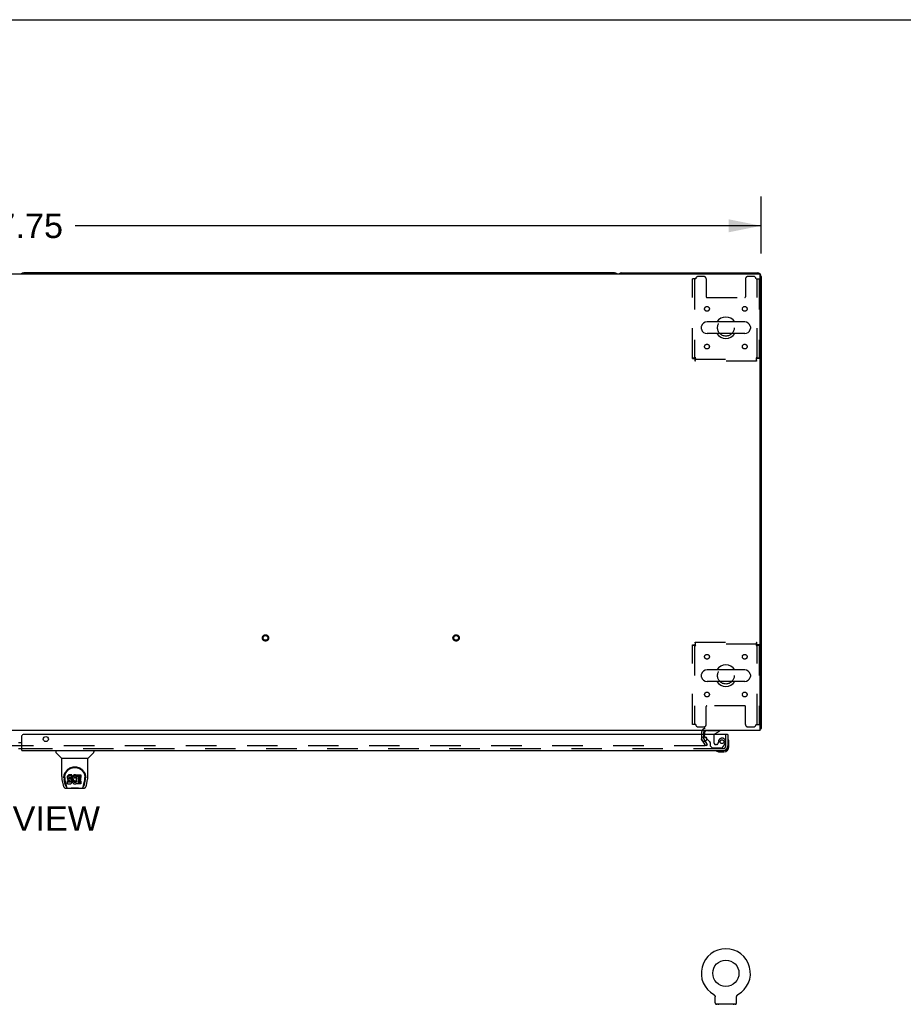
# Model space of a CAD drawing. Header units: inches. Extents: x 0 to 291, y 0 to 188.
# Tile 87 of 94: x 99 to 146, y 137 to 188. Entities that reach past the tile are written whole.
import ezdxf

# ---------------------------------------------------------------- set-up
doc = ezdxf.new("R2010")
doc.units = ezdxf.units.IN
doc.header["$LTSCALE"] = 16.01262
doc.header["$MEASUREMENT"] = 0
doc.linetypes.add('HIDDEN', pattern=[0.2, 0.1, -0.1])
doc.layers.get('0').update_dxf_attribs({"linetype": 'CONTINUOUS'})
for name, color, linetype in [('DEFAULT_2', 8, 'HIDDEN'), ('DIMENSIONS', 7, 'CONTINUOUS'), ('MASTER_DOOR_ASSEMBLY', 7, 'CONTINUOUS'), ('SLAVE_DOOR_ASSEMBLY', 7, 'CONTINUOUS')]:
    doc.layers.add(name, color=color, linetype=linetype)
doc.styles.get("Standard").update_dxf_attribs({"font": 'arial.ttf'})
doc.dimstyles.new('DIMSTYLE_1', dxfattribs={"dimtxt": 1.284435, "dimasz": 1.71258, "dimexe": 0.09, "dimexo": 0.07, "dimgap": 0.0375, "dimtad": 0, "dimtih": 1, "dimtoh": 1, "dimzin": 4, "dimdsep": 46, "dimtxsty": 'Standard', "dimblk": '_FILLED', "dimblk1": '_FILLED', "dimblk2": '_FILLED', "dimcen": 0.09, "dimadec": 3, "dimazin": 1, "dimtfac": 1, "dimtdec": 3, "dimtofl": 0, "dimtmove": 0, "dimatfit": 3, "dimldrblk": '_FILLED', "dimfxl": 0, "dimtolj": 1, "dimtzin": 4, "dimarcsym": 0})

# ---------------------------------------------------------------- blocks, each defined once
blk = doc.blocks.new('_FILLED')
at = {"color": 0, "linetype": 'ByBlock'}
blk.add_solid([(0, 0), (-1, 0.2), (-1, -0.2)], dxfattribs=at)
blk = doc.blocks.new('*D1')
at = {"layer": 'DIMENSIONS', "color": 2, "linetype": 'Continuous'}
for p, q in [((60.363, 176.111), (60.363, 179.114)), ((138.113, 176.111), (138.113, 179.114)), ((60.363, 177.573), (96.351, 177.573)), ((138.113, 177.573), (102.124, 177.573))]:
    blk.add_line(p, q, dxfattribs=at)
at = {"layer": 'DIMENSIONS', "color": 2, "linetype": 'Continuous', "xscale": 1.7125797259, "yscale": 1.7125797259, "zscale": 1.7125797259, "rotation": 180}
blk.add_blockref('_FILLED', (60.363, 177.573), dxfattribs=at)
at = {"layer": 'DIMENSIONS', "color": 2, "linetype": 'Continuous', "xscale": 1.7125797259, "yscale": 1.7125797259, "zscale": 1.7125797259}
blk.add_blockref('_FILLED', (138.113, 177.573), dxfattribs=at)
at = {"layer": 'DIMENSIONS', "color": 2, "linetype": 'Continuous', "insert": (99.238, 178.215), "char_height": 1.2844, "width": 4.48836, "attachment_point": 2, "line_spacing_factor": 0.9}
blk.add_mtext('77.75', dxfattribs=at)

msp = doc.modelspace()

# ---------------------------------------------------------------- linework, layer by layer
at = {"color": 7, "linetype": 'Continuous'}
for p, q in [((0, 188.384), (291.139, 188.384)), ((130.424, 175.101), (99.427, 175.101)), ((137.246, 172.532), (135.271, 172.532)), ((134.971, 172.27), (134.971, 172.183)), ((137.546, 172.27), (137.546, 172.183)), ((137.246, 171.92), (135.271, 171.92)), ((134.971, 154.02), (134.971, 153.933)), ((137.246, 154.282), (135.271, 154.282)), ((137.546, 154.02), (137.546, 153.933)), ((137.246, 153.67), (135.271, 153.67)), ((138.061, 151.205), (138.113, 151.205)), ((138.072, 151.173), (138.061, 151.182)), ((135.623, 137.245), (135.623, 137.245)), ((135.623, 137.245), (135.628, 137.242)), ((135.625, 137.244), (135.626, 137.243)), ((135.628, 137.242), (135.632, 137.239)), ((135.632, 137.239), (135.636, 137.237)), ((135.636, 137.237), (135.64, 137.234)), ((135.64, 137.234), (135.644, 137.23)), ((135.644, 137.23), (135.648, 137.227)), ((135.648, 137.227), (135.652, 137.224)), ((135.652, 137.224), (135.655, 137.22)), ((135.655, 137.22), (135.659, 137.216)), ((135.659, 137.216), (135.662, 137.213)), ((135.662, 137.213), (135.665, 137.209)), ((135.665, 137.209), (135.668, 137.205)), ((135.668, 137.205), (135.671, 137.2)), ((135.671, 137.2), (135.674, 137.196)), ((135.674, 137.196), (135.677, 137.192)), ((135.677, 137.192), (135.679, 137.187)), ((135.679, 137.187), (135.682, 137.183)), ((135.681, 137.183), (135.684, 137.178)), ((135.684, 137.178), (135.686, 137.174)), ((135.686, 137.174), (135.687, 137.169)), ((135.687, 137.169), (135.689, 137.164)), ((135.689, 137.164), (135.691, 137.159)), ((135.691, 137.159), (135.692, 137.154)), ((135.692, 137.154), (135.693, 137.149)), ((135.693, 137.149), (135.694, 137.144)), ((135.694, 137.144), (135.695, 137.139)), ((135.696, 136.806), (135.696, 137.12)), ((136.821, 137.124), (136.821, 137.129)), ((136.821, 137.12), (136.821, 137.124)), ((136.821, 136.806), (136.821, 137.12)), ((136.822, 137.139), (136.823, 137.144)), ((136.822, 137.134), (136.822, 137.139)), ((136.823, 137.144), (136.824, 137.149)), ((136.824, 137.149), (136.825, 137.154)), ((136.825, 137.154), (136.827, 137.159)), ((136.827, 137.159), (136.828, 137.164)), ((136.828, 137.164), (136.83, 137.169)), ((136.83, 137.169), (136.832, 137.174)), ((136.832, 137.174), (136.834, 137.178)), ((136.834, 137.178), (136.836, 137.183)), ((136.836, 137.183), (136.838, 137.187)), ((136.838, 137.187), (136.841, 137.192)), ((136.84, 137.192), (136.843, 137.196)), ((136.843, 137.196), (136.846, 137.2)), ((136.846, 137.2), (136.849, 137.205)), ((136.849, 137.205), (136.852, 137.209)), ((136.852, 137.209), (136.855, 137.213)), ((136.855, 137.213), (136.859, 137.216)), ((136.858, 137.216), (136.862, 137.22)), ((136.862, 137.22), (136.866, 137.224)), ((136.865, 137.224), (136.869, 137.227)), ((136.869, 137.227), (136.873, 137.23)), ((136.873, 137.23), (136.877, 137.234)), ((136.877, 137.234), (136.881, 137.237)), ((136.881, 137.237), (136.885, 137.239)), ((136.885, 137.239), (136.89, 137.242)), ((136.885, 137.239), (136.887, 137.24)), ((136.89, 137.242), (136.894, 137.245)), ((136.891, 137.243), (136.893, 137.244)), ((135.759, 136.737), (135.759, 136.707)), ((136.759, 136.737), (135.759, 136.737)), ((136.759, 136.737), (136.759, 136.707))]:
    msp.add_line(p, q, dxfattribs=at)
at = {"color": 3, "linetype": 'Continuous'}
for p, q in [((130.802, 175.101), (137.924, 175.101)), ((60.475, 175.049), (138.001, 175.049)), ((138.061, 151.101), (138.061, 174.989)), ((138.113, 174.912), (138.113, 151.205)), ((138.061, 151.101), (60.415, 151.101))]:
    msp.add_line(p, q, dxfattribs=at)
for points in [[(138.072, 151.173), (138.074, 151.175), (138.076, 151.177), (138.078, 151.179), (138.081, 151.181), (138.084, 151.183), (138.087, 151.184), (138.09, 151.186), (138.096, 151.189)], [(138.096, 151.189), (138.098, 151.19), (138.101, 151.192), (138.103, 151.193), (138.106, 151.195), (138.108, 151.196), (138.109, 151.198), (138.111, 151.2), (138.112, 151.201), (138.112, 151.203), (138.113, 151.204), (138.113, 151.205)]]:
    msp.add_lwpolyline(points, dxfattribs=at)
at = {"color": 7, "linetype": 'Continuous'}
for points in [[(135.695, 137.139), (135.695, 137.134), (135.696, 137.129), (135.696, 137.124), (135.696, 137.12)], [(136.821, 137.124), (136.821, 137.129), (136.822, 137.134)]]:
    msp.add_lwpolyline(points, dxfattribs=at)
msp.add_circle((136.259, 138.365), 0.688, dxfattribs=at)
for centre, radius, start, end in [((99.427, 174.912), 0.189, 90, 133.4203), ((130.424, 174.912), 0.189, 46.5797, 90), ((135.271, 172.226), 0.306, 90, 164.3697), ((136.259, 172.226), 0.562, 32.9567, 147.0433), ((137.246, 172.226), 0.306, 15.6303, 90), ((135.115, 172.27), 0.144, 164.3697, 180), ((135.115, 172.183), 0.144, 180, 195.6303), ((135.271, 172.226), 0.306, 195.6303, 270), ((137.246, 172.226), 0.306, 270, 344.3697), ((137.402, 172.27), 0.144, 0, 15.6303), ((137.402, 172.183), 0.144, 344.3697, 360), ((136.259, 172.226), 0.562, 212.956, 327.044), ((136.259, 153.976), 0.562, 32.9567, 147.0433), ((135.115, 154.02), 0.144, 164.3697, 180), ((135.115, 153.933), 0.144, 180, 195.6303), ((135.271, 153.976), 0.306, 90, 164.3697), ((137.246, 153.976), 0.306, 15.6303, 90), ((137.402, 154.02), 0.144, 0, 15.6303), ((137.402, 153.933), 0.144, 344.3697, 360), ((135.271, 153.976), 0.306, 195.6303, 270), ((136.259, 153.976), 0.562, 212.956, 327.044), ((137.246, 153.976), 0.306, 270, 344.3697), ((136.259, 138.365), 1.288, 299.5053, 240.4947), ((135.765, 136.806), 0.069, 180, 265), ((136.752, 136.806), 0.069, 275, 360)]:
    msp.add_arc(centre, radius, start, end, dxfattribs=at)
at = {"color": 3, "linetype": 'Continuous'}
for centre, radius, start, end in [((130.802, 174.912), 0.189, 90, 133.513), ((137.924, 174.912), 0.189, 0, 90), ((138.001, 174.989), 0.06, 0, 90), ((135.177, 151.016), 0.085, 90, 180), ((137.924, 151.29), 0.189, 316.4873, 321.7194)]:
    msp.add_arc(centre, radius, start, end, dxfattribs=at)
at = {"layer": 'DEFAULT_2', "color": 8, "linetype": 'HIDDEN'}
for p, q in [((134.676, 174.789), (134.509, 174.789)), ((134.509, 170.61), (134.509, 174.789)), ((134.613, 174.789), (134.613, 170.61)), ((135.102, 174.914), (134.801, 174.914)), ((135.227, 174.789), (135.227, 173.844)), ((137.29, 174.789), (137.29, 173.844)), ((137.717, 174.914), (137.415, 174.914)), ((137.842, 174.789), (138.009, 174.789)), ((137.905, 170.61), (137.905, 174.789)), ((138.009, 174.789), (138.009, 170.61)), ((135.257, 173.814), (137.26, 173.814)), ((134.509, 170.61), (134.613, 170.61)), ((134.643, 170.58), (137.875, 170.58)), ((134.643, 170.476), (134.643, 170.58)), ((137.875, 170.476), (134.643, 170.476)), ((134.676, 170.643), (134.662, 170.639)), ((137.842, 170.643), (137.846, 170.629)), ((137.875, 170.476), (137.875, 170.58)), ((138.009, 170.61), (137.905, 170.61)), ((134.509, 155.592), (134.613, 155.592)), ((134.509, 151.414), (134.509, 155.592)), ((134.613, 155.592), (134.613, 151.414)), ((134.643, 155.726), (137.875, 155.726)), ((134.643, 155.726), (134.643, 155.622)), ((137.875, 155.622), (134.643, 155.622)), ((134.676, 155.559), (134.671, 155.574)), ((137.842, 155.559), (137.856, 155.564)), ((137.875, 155.726), (137.875, 155.622)), ((138.009, 155.592), (137.905, 155.592)), ((137.905, 151.414), (137.905, 155.592)), ((138.009, 155.592), (138.009, 151.414)), ((137.26, 152.389), (135.257, 152.389)), ((135.227, 151.414), (135.227, 152.359)), ((137.29, 151.414), (137.29, 152.359)), ((134.676, 151.414), (134.509, 151.414)), ((137.842, 151.414), (138.009, 151.414)), ((134.801, 151.289), (135.102, 151.289)), ((134.988, 151.016), (134.988, 150.697)), ((135.092, 151.016), (135.092, 150.697)), ((137.415, 151.289), (137.717, 151.289)), ((135.202, 150.289), (135.006, 150.629)), ((135.292, 150.341), (135.096, 150.681)), ((135.292, 150.341), (135.202, 150.289)), ((135.156, 150.289), (63.319, 150.289)), ((135.623, 137.245), (135.623, 137.245)), ((135.631, 137.24), (135.632, 137.239)), ((136.894, 137.245), (136.894, 137.245)), ((135.856, 136.737), (135.856, 136.707)), ((136.662, 136.737), (136.662, 136.707))]:
    msp.add_line(p, q, dxfattribs=at)
for points in [[(134.676, 170.643), (134.657, 170.641), (134.638, 170.639), (134.62, 170.636), (134.603, 170.634), (134.587, 170.632), (134.571, 170.629), (134.558, 170.627), (134.545, 170.625), (134.534, 170.622), (134.525, 170.62), (134.518, 170.618), (134.513, 170.615), (134.51, 170.613), (134.509, 170.61)], [(134.662, 170.639), (134.655, 170.636), (134.648, 170.634), (134.642, 170.632), (134.636, 170.629), (134.631, 170.627), (134.626, 170.625), (134.622, 170.622), (134.619, 170.62), (134.616, 170.618), (134.614, 170.615), (134.613, 170.613), (134.613, 170.61)], [(134.643, 170.476), (134.645, 170.478), (134.647, 170.481), (134.65, 170.486), (134.652, 170.493), (134.654, 170.502), (134.657, 170.513), (134.659, 170.525), (134.661, 170.539), (134.664, 170.555), (134.666, 170.571), (134.669, 170.588), (134.671, 170.606), (134.673, 170.625), (134.676, 170.643)], [(134.643, 170.58), (134.645, 170.581), (134.647, 170.582), (134.65, 170.584), (134.652, 170.587), (134.654, 170.59), (134.657, 170.594), (134.659, 170.599), (134.661, 170.604), (134.664, 170.61), (134.666, 170.616), (134.669, 170.623), (134.671, 170.629), (134.676, 170.643)], [(138.009, 170.61), (138.008, 170.613), (138.004, 170.615), (137.999, 170.618), (137.992, 170.62), (137.983, 170.622), (137.972, 170.625), (137.96, 170.627), (137.946, 170.629), (137.93, 170.632), (137.914, 170.634), (137.897, 170.636), (137.879, 170.639), (137.86, 170.641), (137.842, 170.643)], [(137.905, 170.61), (137.904, 170.613), (137.903, 170.615), (137.901, 170.618), (137.898, 170.62), (137.895, 170.622), (137.891, 170.625), (137.886, 170.627), (137.881, 170.629), (137.875, 170.632), (137.869, 170.634), (137.862, 170.636), (137.856, 170.639), (137.842, 170.643)], [(137.842, 170.643), (137.844, 170.625), (137.846, 170.606), (137.849, 170.588), (137.851, 170.571), (137.853, 170.555), (137.856, 170.539), (137.858, 170.525), (137.86, 170.513), (137.863, 170.502), (137.865, 170.493), (137.868, 170.486), (137.87, 170.481), (137.872, 170.478), (137.875, 170.476)], [(137.846, 170.629), (137.849, 170.623), (137.851, 170.616), (137.853, 170.61), (137.856, 170.604), (137.858, 170.599), (137.86, 170.594), (137.863, 170.59), (137.865, 170.587), (137.868, 170.584), (137.87, 170.582), (137.872, 170.581), (137.875, 170.58)], [(134.509, 155.592), (134.51, 155.59), (134.513, 155.588), (134.518, 155.585), (134.525, 155.583), (134.534, 155.581), (134.545, 155.578), (134.558, 155.576), (134.571, 155.574), (134.587, 155.571), (134.603, 155.569), (134.62, 155.567), (134.638, 155.564), (134.657, 155.562), (134.676, 155.559)], [(134.613, 155.592), (134.613, 155.59), (134.614, 155.588), (134.616, 155.585), (134.619, 155.583), (134.622, 155.581), (134.626, 155.578), (134.631, 155.576), (134.636, 155.574), (134.642, 155.571), (134.648, 155.569), (134.655, 155.567), (134.662, 155.564), (134.676, 155.559)], [(134.676, 155.559), (134.673, 155.578), (134.671, 155.597), (134.669, 155.615), (134.666, 155.632), (134.664, 155.648), (134.661, 155.664), (134.659, 155.678), (134.657, 155.69), (134.654, 155.701), (134.652, 155.71), (134.65, 155.717), (134.647, 155.722), (134.645, 155.725), (134.643, 155.726)], [(134.671, 155.574), (134.669, 155.58), (134.666, 155.587), (134.664, 155.593), (134.661, 155.599), (134.659, 155.604), (134.657, 155.609), (134.654, 155.613), (134.652, 155.616), (134.65, 155.619), (134.647, 155.621), (134.645, 155.622), (134.643, 155.622)], [(137.875, 155.726), (137.872, 155.725), (137.87, 155.722), (137.868, 155.717), (137.865, 155.71), (137.863, 155.701), (137.86, 155.69), (137.858, 155.678), (137.856, 155.664), (137.853, 155.648), (137.851, 155.632), (137.849, 155.615), (137.846, 155.597), (137.844, 155.578), (137.842, 155.559)], [(137.875, 155.622), (137.872, 155.622), (137.87, 155.621), (137.868, 155.619), (137.865, 155.616), (137.863, 155.613), (137.86, 155.609), (137.858, 155.604), (137.856, 155.599), (137.853, 155.593), (137.851, 155.587), (137.849, 155.58), (137.846, 155.574), (137.842, 155.559)], [(137.842, 155.559), (137.86, 155.562), (137.879, 155.564), (137.897, 155.567), (137.914, 155.569), (137.93, 155.571), (137.946, 155.574), (137.96, 155.576), (137.972, 155.578), (137.983, 155.581), (137.992, 155.583), (137.999, 155.585), (138.004, 155.588), (138.008, 155.59), (138.009, 155.592)], [(137.856, 155.564), (137.862, 155.567), (137.869, 155.569), (137.875, 155.571), (137.881, 155.574), (137.886, 155.576), (137.891, 155.578), (137.895, 155.581), (137.898, 155.583), (137.901, 155.585), (137.903, 155.588), (137.904, 155.59), (137.905, 155.592)], [(135.176, 150.306), (135.176, 150.305), (135.176, 150.303), (135.175, 150.301), (135.174, 150.299), (135.173, 150.297), (135.172, 150.296), (135.17, 150.294), (135.169, 150.293), (135.167, 150.292), (135.165, 150.291), (135.163, 150.29), (135.161, 150.289), (135.158, 150.289), (135.156, 150.289)], [(135.174, 150.314), (135.175, 150.312), (135.176, 150.31), (135.176, 150.308), (135.176, 150.306), (135.176, 150.306)]]:
    msp.add_lwpolyline(points, dxfattribs=at)
for centre, radius in [((135.269, 173.216), 0.125), ((137.248, 173.216), 0.125), ((136.259, 172.226), 0.438), ((135.269, 171.237), 0.125), ((137.248, 171.237), 0.125), ((112.106, 155.955), 0.164), ((112.106, 155.955), 0.124), ((122.106, 155.955), 0.164), ((122.106, 155.955), 0.124), ((135.269, 154.966), 0.125), ((137.248, 154.966), 0.125), ((136.259, 153.976), 0.438), ((135.269, 152.987), 0.125), ((137.248, 152.987), 0.125)]:
    msp.add_circle(centre, radius, dxfattribs=at)
for centre, radius, start, end in [((134.801, 174.789), 0.125, 90, 180), ((135.102, 174.789), 0.125, 0, 90), ((137.415, 174.789), 0.125, 90, 180), ((137.717, 174.789), 0.125, 0, 90), ((135.257, 173.844), 0.03, 180, 270), ((137.26, 173.844), 0.03, 270, 360), ((135.257, 152.359), 0.03, 90, 180), ((137.26, 152.359), 0.03, 0, 90), ((134.801, 151.414), 0.125, 180, 270), ((135.102, 151.414), 0.125, 270, 360), ((137.415, 151.414), 0.125, 180, 270), ((137.717, 151.414), 0.125, 270, 360), ((135.177, 151.016), 0.189, 90, 180), ((135.125, 150.697), 0.137, 180, 210), ((135.125, 150.697), 0.033, 180, 210), ((135.765, 136.806), 0.069, 265, 270), ((135.884, 136.727), 0.01, 0, 90), ((136.634, 136.727), 0.01, 90, 180), ((136.752, 136.806), 0.069, 270, 275)]:
    msp.add_arc(centre, radius, start, end, dxfattribs=at)
at = {"layer": 'MASTER_DOOR_ASSEMBLY', "color": 3, "linetype": 'Continuous'}
for p, q in [((99.331, 150.043), (99.331, 150.835)), ((136.343, 150.897), (99.394, 150.897)), ((136.363, 150.897), (136.363, 150.29)), ((99.331, 150.043), (136.116, 150.043))]:
    msp.add_line(p, q, dxfattribs=at)
at = {"layer": 'MASTER_DOOR_ASSEMBLY', "color": 7, "linetype": 'Continuous'}
for p, q in [((135.134, 150.897), (135.134, 150.944)), ((135.682, 150.924), (135.921, 151.062)), ((135.921, 151.101), (135.921, 151.062)), ((136.343, 150.897), (136.363, 150.897)), ((99.241, 150.467), (99.331, 150.467)), ((135.244, 150.671), (135.163, 150.751)), ((136.423, 150.503), (136.42, 150.541)), ((136.423, 150.246), (136.423, 150.503)), ((99.241, 150.147), (99.331, 150.147)), ((101.098, 150.043), (101.098, 149.981)), ((101.408, 149.656), (101.11, 149.953)), ((102.797, 149.656), (103.095, 149.953)), ((103.106, 150.043), (103.106, 149.981)), ((135.865, 149.986), (135.903, 149.983)), ((135.903, 149.983), (136.16, 149.983)), ((136.116, 150.043), (136.16, 150.043)), ((101.413, 149.65), (102.791, 149.65)), ((101.413, 148.678), (101.413, 149.65)), ((102.791, 148.679), (102.791, 149.65)), ((101.746, 148.747), (101.732, 148.727)), ((101.755, 148.755), (101.746, 148.747)), ((101.746, 148.68), (101.746, 148.747)), ((101.764, 148.761), (101.755, 148.755)), ((101.755, 148.688), (101.755, 148.755)), ((101.786, 148.771), (101.764, 148.761)), ((101.764, 148.695), (101.764, 148.761)), ((101.809, 148.779), (101.786, 148.771)), ((101.786, 148.704), (101.786, 148.771)), ((101.949, 148.779), (101.809, 148.779)), ((101.809, 148.712), (101.809, 148.779)), ((101.951, 148.736), (101.949, 148.779)), ((101.949, 148.712), (101.949, 148.779)), ((102.027, 148.748), (102.01, 148.733)), ((102.045, 148.761), (102.027, 148.748)), ((102.027, 148.681), (102.027, 148.748)), ((102.065, 148.77), (102.045, 148.761)), ((102.045, 148.694), (102.045, 148.761)), ((102.087, 148.775), (102.065, 148.77)), ((102.065, 148.703), (102.065, 148.77)), ((102.109, 148.777), (102.087, 148.775)), ((102.087, 148.708), (102.087, 148.775)), ((102.109, 148.777), (102.132, 148.777)), ((102.109, 148.71), (102.109, 148.777)), ((102.143, 148.775), (102.132, 148.777)), ((102.132, 148.71), (102.132, 148.777)), ((102.153, 148.772), (102.143, 148.775)), ((102.143, 148.708), (102.143, 148.775)), ((102.172, 148.76), (102.153, 148.772)), ((102.153, 148.705), (102.153, 148.772)), ((102.172, 148.76), (102.172, 148.693)), ((102.174, 148.756), (102.174, 148.693)), ((102.182, 148.776), (102.419, 148.776)), ((102.182, 148.385), (102.182, 148.776)), ((102.423, 148.772), (102.423, 148.631)), ((101.429, 148.535), (101.494, 148.23)), ((101.532, 148.623), (101.532, 148.623)), ((101.539, 148.71), (101.538, 148.646)), ((101.601, 148.258), (101.548, 148.528)), ((101.575, 148.636), (101.575, 148.613)), ((101.585, 148.515), (101.642, 148.222)), ((101.718, 148.681), (101.716, 148.658)), ((101.716, 148.591), (101.716, 148.658)), ((101.718, 148.615), (101.716, 148.591)), ((101.716, 148.591), (101.717, 148.567)), ((101.717, 148.567), (101.721, 148.544)), ((101.723, 148.705), (101.718, 148.681)), ((101.718, 148.615), (101.718, 148.681)), ((101.723, 148.638), (101.718, 148.615)), ((101.719, 148.305), (101.719, 148.447)), ((101.721, 148.544), (101.729, 148.521)), ((101.732, 148.727), (101.723, 148.705)), ((101.723, 148.638), (101.723, 148.705)), ((101.732, 148.66), (101.723, 148.638)), ((101.783, 148.452), (101.723, 148.451)), ((101.723, 148.384), (101.723, 148.451)), ((101.783, 148.385), (101.723, 148.384)), ((101.724, 148.3), (101.868, 148.3)), ((101.729, 148.521), (101.742, 148.501)), ((101.732, 148.66), (101.732, 148.727)), ((101.746, 148.68), (101.732, 148.66)), ((101.742, 148.501), (101.758, 148.484)), ((101.755, 148.688), (101.746, 148.68)), ((101.764, 148.695), (101.755, 148.688)), ((101.758, 148.484), (101.778, 148.471)), ((101.786, 148.704), (101.764, 148.695)), ((101.778, 148.471), (101.789, 148.466)), ((101.843, 148.452), (101.783, 148.452)), ((101.783, 148.385), (101.783, 148.452)), ((101.843, 148.385), (101.783, 148.385)), ((101.809, 148.712), (101.786, 148.704)), ((101.787, 148.579), (101.788, 148.594)), ((101.788, 148.572), (101.787, 148.579)), ((101.788, 148.594), (101.79, 148.609)), ((101.788, 148.572), (101.788, 148.594)), ((101.79, 148.565), (101.788, 148.572)), ((101.789, 148.466), (101.801, 148.464)), ((101.79, 148.609), (101.793, 148.616)), ((101.79, 148.565), (101.79, 148.609)), ((101.795, 148.559), (101.79, 148.565)), ((101.793, 148.616), (101.799, 148.621)), ((101.795, 148.559), (101.795, 148.617)), ((101.801, 148.554), (101.795, 148.559)), ((101.799, 148.621), (101.813, 148.625)), ((101.801, 148.621), (101.8, 148.621)), ((101.815, 148.617), (101.801, 148.621)), ((101.801, 148.554), (101.801, 148.621)), ((101.815, 148.55), (101.801, 148.554)), ((101.801, 148.464), (101.849, 148.464)), ((101.949, 148.712), (101.809, 148.712)), ((101.813, 148.625), (101.828, 148.626)), ((101.839, 148.618), (101.815, 148.617)), ((101.815, 148.55), (101.815, 148.617)), ((101.839, 148.551), (101.815, 148.55)), ((101.828, 148.626), (101.941, 148.626)), ((101.863, 148.616), (101.839, 148.618)), ((101.839, 148.551), (101.839, 148.618)), ((101.863, 148.55), (101.839, 148.551)), ((101.859, 148.453), (101.843, 148.452)), ((101.843, 148.385), (101.843, 148.452)), ((101.859, 148.386), (101.843, 148.385)), ((101.849, 148.464), (101.856, 148.463)), ((101.856, 148.463), (101.863, 148.461)), ((101.865, 148.457), (101.859, 148.453)), ((101.859, 148.386), (101.859, 148.453)), ((101.865, 148.39), (101.859, 148.386)), ((101.887, 148.611), (101.863, 148.616)), ((101.863, 148.55), (101.863, 148.616)), ((101.887, 148.545), (101.863, 148.55)), ((101.863, 148.461), (101.869, 148.456)), ((101.867, 148.458), (101.865, 148.457)), ((101.865, 148.39), (101.865, 148.457)), ((101.87, 148.395), (101.865, 148.39)), ((101.868, 148.3), (101.88, 148.302)), ((101.869, 148.456), (101.874, 148.45)), ((101.87, 148.395), (101.87, 148.455)), ((101.88, 148.407), (101.87, 148.395)), ((101.874, 148.45), (101.881, 148.437)), ((101.88, 148.407), (101.88, 148.439)), ((101.882, 148.414), (101.88, 148.407)), ((101.88, 148.302), (101.891, 148.306)), ((101.881, 148.437), (101.883, 148.422)), ((101.882, 148.414), (101.882, 148.426)), ((101.883, 148.422), (101.882, 148.414)), ((101.898, 148.606), (101.887, 148.611)), ((101.887, 148.545), (101.887, 148.611)), ((101.898, 148.54), (101.887, 148.545)), ((101.891, 148.306), (101.911, 148.32)), ((101.908, 148.6), (101.898, 148.606)), ((101.898, 148.54), (101.898, 148.606)), ((101.908, 148.533), (101.898, 148.54)), ((101.925, 148.583), (101.908, 148.6)), ((101.908, 148.533), (101.908, 148.6)), ((101.925, 148.516), (101.908, 148.533)), ((101.911, 148.32), (101.928, 148.337)), ((101.938, 148.563), (101.925, 148.583)), ((101.925, 148.516), (101.925, 148.583)), ((101.938, 148.496), (101.925, 148.516)), ((101.928, 148.337), (101.934, 148.347)), ((101.934, 148.347), (101.94, 148.357)), ((101.947, 148.541), (101.938, 148.563)), ((101.938, 148.496), (101.938, 148.563)), ((101.947, 148.474), (101.938, 148.496)), ((101.94, 148.357), (101.948, 148.38)), ((101.941, 148.626), (101.947, 148.627)), ((101.947, 148.627), (101.948, 148.632)), ((101.948, 148.537), (101.947, 148.541)), ((101.947, 148.474), (101.947, 148.541)), ((101.954, 148.451), (101.947, 148.474)), ((101.948, 148.632), (101.95, 148.645)), ((101.953, 148.615), (101.948, 148.57)), ((101.948, 148.503), (101.948, 148.57)), ((101.953, 148.548), (101.948, 148.503)), ((101.948, 148.503), (101.949, 148.481)), ((101.948, 148.38), (101.954, 148.403)), ((101.951, 148.669), (101.949, 148.712)), ((101.949, 148.481), (101.952, 148.459)), ((101.95, 148.645), (101.951, 148.669)), ((101.951, 148.669), (101.951, 148.736)), ((101.952, 148.459), (101.957, 148.437)), ((101.957, 148.636), (101.953, 148.615)), ((101.953, 148.548), (101.953, 148.615)), ((101.957, 148.57), (101.953, 148.548)), ((101.956, 148.427), (101.954, 148.451)), ((101.954, 148.403), (101.956, 148.427)), ((101.956, 148.427), (101.956, 148.441)), ((101.963, 148.658), (101.957, 148.636)), ((101.957, 148.57), (101.957, 148.636)), ((101.963, 148.591), (101.957, 148.57)), ((101.957, 148.437), (101.964, 148.416)), ((101.972, 148.679), (101.963, 148.658)), ((101.963, 148.591), (101.963, 148.658)), ((101.972, 148.612), (101.963, 148.591)), ((101.964, 148.416), (101.985, 148.377)), ((101.983, 148.698), (101.972, 148.679)), ((101.972, 148.612), (101.972, 148.679)), ((101.983, 148.631), (101.972, 148.612)), ((101.996, 148.716), (101.983, 148.698)), ((101.983, 148.631), (101.983, 148.698)), ((101.996, 148.649), (101.983, 148.631)), ((101.985, 148.377), (101.998, 148.358)), ((102.01, 148.733), (101.996, 148.716)), ((101.996, 148.649), (101.996, 148.716)), ((102.01, 148.666), (101.996, 148.649)), ((101.998, 148.358), (102.013, 148.342)), ((102.01, 148.666), (102.01, 148.733)), ((102.027, 148.681), (102.01, 148.666)), ((102.013, 148.342), (102.029, 148.327)), ((102.019, 148.519), (102.018, 148.492)), ((102.018, 148.492), (102.019, 148.479)), ((102.022, 148.546), (102.019, 148.519)), ((102.019, 148.479), (102.019, 148.519)), ((102.019, 148.479), (102.022, 148.466)), ((102.021, 148.538), (102.022, 148.533)), ((102.026, 148.558), (102.022, 148.546)), ((102.022, 148.533), (102.032, 148.508)), ((102.022, 148.466), (102.022, 148.533)), ((102.022, 148.466), (102.032, 148.441)), ((102.031, 148.57), (102.026, 148.558)), ((102.045, 148.694), (102.027, 148.681)), ((102.029, 148.327), (102.047, 148.313)), ((102.046, 148.593), (102.031, 148.57)), ((102.032, 148.508), (102.046, 148.485)), ((102.032, 148.441), (102.032, 148.508)), ((102.032, 148.441), (102.046, 148.418)), ((102.065, 148.703), (102.045, 148.694)), ((102.054, 148.604), (102.046, 148.593)), ((102.046, 148.485), (102.054, 148.475)), ((102.046, 148.418), (102.046, 148.485)), ((102.046, 148.418), (102.054, 148.408)), ((102.047, 148.313), (102.057, 148.308)), ((102.065, 148.611), (102.054, 148.604)), ((102.054, 148.475), (102.065, 148.466)), ((102.054, 148.408), (102.054, 148.475)), ((102.054, 148.408), (102.065, 148.399)), ((102.057, 148.308), (102.067, 148.304)), ((102.087, 148.708), (102.065, 148.703)), ((102.089, 148.622), (102.065, 148.611)), ((102.065, 148.466), (102.076, 148.459)), ((102.065, 148.399), (102.065, 148.466)), ((102.065, 148.399), (102.076, 148.392)), ((102.067, 148.304), (102.089, 148.299)), ((102.076, 148.459), (102.088, 148.454)), ((102.076, 148.392), (102.076, 148.459)), ((102.076, 148.392), (102.088, 148.387)), ((102.109, 148.71), (102.087, 148.708)), ((102.088, 148.454), (102.101, 148.451)), ((102.088, 148.387), (102.088, 148.454)), ((102.088, 148.387), (102.101, 148.385)), ((102.102, 148.625), (102.089, 148.622)), ((102.089, 148.299), (102.111, 148.296)), ((102.101, 148.451), (102.115, 148.451)), ((102.101, 148.385), (102.101, 148.451)), ((102.101, 148.385), (102.115, 148.384)), ((102.116, 148.625), (102.102, 148.625)), ((102.132, 148.71), (102.109, 148.71)), ((102.111, 148.296), (102.133, 148.299)), ((102.115, 148.451), (102.128, 148.453)), ((102.115, 148.384), (102.115, 148.451)), ((102.115, 148.384), (102.128, 148.386)), ((102.129, 148.622), (102.116, 148.625)), ((102.128, 148.453), (102.141, 148.457)), ((102.128, 148.386), (102.128, 148.453)), ((102.128, 148.386), (102.141, 148.39)), ((102.141, 148.617), (102.129, 148.622)), ((102.143, 148.708), (102.132, 148.71)), ((102.133, 148.299), (102.154, 148.306)), ((102.141, 148.457), (102.153, 148.462)), ((102.141, 148.39), (102.141, 148.457)), ((102.141, 148.39), (102.153, 148.396)), ((102.153, 148.705), (102.143, 148.708)), ((102.173, 148.688), (102.147, 148.619)), ((102.172, 148.693), (102.153, 148.705)), ((102.153, 148.462), (102.164, 148.47)), ((102.153, 148.396), (102.153, 148.462)), ((102.153, 148.396), (102.164, 148.403)), ((102.154, 148.306), (102.173, 148.318)), ((102.164, 148.47), (102.164, 148.403)), ((102.17, 148.469), (102.182, 148.451)), ((102.17, 148.402), (102.182, 148.385)), ((102.184, 148.318), (102.173, 148.318)), ((102.173, 148.318), (102.173, 148.318)), ((102.182, 148.71), (102.419, 148.71)), ((102.184, 148.305), (102.184, 148.318)), ((102.42, 148.3), (102.188, 148.3)), ((102.252, 148.622), (102.252, 148.554)), ((102.253, 148.463), (102.253, 148.386)), ((102.419, 148.626), (102.257, 148.626)), ((102.257, 148.617), (102.388, 148.617)), ((102.257, 148.55), (102.388, 148.55)), ((102.388, 148.468), (102.258, 148.468)), ((102.258, 148.448), (102.42, 148.448)), ((102.258, 148.381), (102.42, 148.381)), ((102.392, 148.612), (102.392, 148.472)), ((102.424, 148.444), (102.424, 148.305)), ((102.563, 148.222), (102.62, 148.512)), ((102.604, 148.258), (102.657, 148.528)), ((102.62, 148.512), (102.62, 148.516)), ((102.666, 148.71), (102.667, 148.646)), ((102.673, 148.623), (102.673, 148.623)), ((102.711, 148.23), (102.776, 148.535)), ((101.618, 148.075), (101.844, 148.075)), ((101.659, 148.154), (101.652, 148.154)), ((101.658, 148.158), (101.661, 148.148)), ((101.662, 148.147), (101.661, 148.148)), ((101.704, 148.075), (101.703, 148.075)), ((101.864, 148.055), (101.844, 148.076)), ((102.341, 148.055), (101.864, 148.055)), ((102.341, 148.055), (102.361, 148.076)), ((102.36, 148.075), (102.587, 148.075)), ((102.502, 148.075), (102.501, 148.075)), ((102.543, 148.148), (102.547, 148.158)), ((102.543, 148.147), (102.543, 148.148)), ((102.553, 148.154), (102.545, 148.154))]:
    msp.add_line(p, q, dxfattribs=at)
at = {"layer": 'MASTER_DOOR_ASSEMBLY', "color": 8, "linetype": 'HIDDEN'}
for p, q in [((135.134, 150.822), (135.134, 150.897)), ((135.291, 151.101), (135.921, 151.101)), ((135.633, 150.838), (135.633, 150.458)), ((136.259, 150.29), (136.259, 150.897)), ((135.382, 150.532), (135.244, 150.671)), ((135.441, 150.473), (135.441, 150.294)), ((135.441, 150.294), (135.567, 150.168)), ((135.764, 150.36), (135.731, 150.36)), ((135.862, 150.458), (135.862, 150.447)), ((136.083, 150.202), (136.184, 150.346)), ((99.331, 150.147), (136.116, 150.147)), ((136.018, 150.168), (135.567, 150.168))]:
    msp.add_line(p, q, dxfattribs=at)
at = {"layer": 'MASTER_DOOR_ASSEMBLY', "color": 7, "linetype": 'Continuous'}
for points in [[(101.532, 148.636), (101.534, 148.677), (101.541, 148.727), (101.552, 148.774), (101.566, 148.818), (101.583, 148.86), (101.603, 148.899), (101.625, 148.936), (101.65, 148.971), (101.677, 149.004), (101.707, 149.034), (101.738, 149.063), (101.772, 149.088), (101.808, 149.112), (101.845, 149.133), (101.885, 149.151), (101.926, 149.166), (101.969, 149.178), (102.013, 149.187), (102.058, 149.192), (102.103, 149.194), (102.148, 149.192), (102.192, 149.187), (102.236, 149.178), (102.279, 149.166), (102.32, 149.15), (102.36, 149.132), (102.398, 149.111), (102.433, 149.088), (102.467, 149.062), (102.498, 149.034), (102.528, 149.003), (102.555, 148.971), (102.58, 148.936), (102.602, 148.899), (102.622, 148.859), (102.639, 148.817), (102.653, 148.773), (102.664, 148.726), (102.671, 148.676), (102.673, 148.636)], [(101.575, 148.636), (101.576, 148.656), (101.577, 148.68), (101.58, 148.704), (101.584, 148.728), (101.588, 148.752), (101.594, 148.775), (101.601, 148.798), (101.609, 148.82), (101.617, 148.841), (101.627, 148.862), (101.637, 148.883), (101.648, 148.902), (101.659, 148.921), (101.671, 148.939), (101.684, 148.956), (101.697, 148.973), (101.711, 148.989), (101.725, 149.004), (101.739, 149.018), (101.754, 149.031), (101.769, 149.044), (101.784, 149.056), (101.8, 149.067), (101.815, 149.078), (101.831, 149.088), (101.847, 149.097), (101.863, 149.105), (101.879, 149.113), (101.895, 149.12), (101.91, 149.127), (101.926, 149.133), (101.942, 149.138), (101.958, 149.143), (101.974, 149.147), (101.99, 149.151), (102.006, 149.154), (102.022, 149.157), (102.038, 149.159), (102.054, 149.161), (102.07, 149.162), (102.086, 149.163), (102.102, 149.163), (102.118, 149.163), (102.133, 149.162), (102.149, 149.161), (102.165, 149.159), (102.181, 149.157), (102.197, 149.154), (102.213, 149.151), (102.229, 149.147), (102.245, 149.143), (102.261, 149.138), (102.277, 149.133), (102.293, 149.127), (102.309, 149.121), (102.325, 149.114), (102.341, 149.106), (102.357, 149.097), (102.373, 149.088), (102.389, 149.078), (102.404, 149.068), (102.42, 149.057), (102.435, 149.045), (102.45, 149.032), (102.465, 149.019), (102.479, 149.004), (102.493, 148.989), (102.507, 148.974), (102.52, 148.957), (102.533, 148.94), (102.545, 148.921), (102.557, 148.903), (102.568, 148.883), (102.578, 148.863), (102.587, 148.842), (102.596, 148.82), (102.604, 148.798), (102.611, 148.775), (102.616, 148.752), (102.621, 148.729), (102.625, 148.705), (102.627, 148.681), (102.629, 148.656), (102.629, 148.636)], [(101.413, 148.678), (101.414, 148.645), (101.417, 148.605), (101.423, 148.566), (101.429, 148.535)], [(101.494, 148.23), (101.497, 148.217), (101.501, 148.198), (101.506, 148.181), (101.512, 148.166), (101.517, 148.153), (101.523, 148.14), (101.53, 148.129), (101.537, 148.118), (101.545, 148.109), (101.554, 148.1), (101.564, 148.092), (101.576, 148.085), (101.588, 148.08), (101.601, 148.077), (101.614, 148.075), (101.618, 148.075)], [(101.532, 148.623), (101.532, 148.628), (101.532, 148.636)], [(101.575, 148.613), (101.576, 148.597), (101.577, 148.568), (101.58, 148.54), (101.585, 148.515)], [(101.723, 148.451), (101.723, 148.451), (101.722, 148.451), (101.722, 148.451), (101.722, 148.451), (101.721, 148.451), (101.721, 148.45), (101.72, 148.45), (101.72, 148.45), (101.72, 148.449), (101.719, 148.449), (101.719, 148.448), (101.719, 148.448), (101.719, 148.447), (101.719, 148.447)], [(101.723, 148.384), (101.723, 148.384), (101.722, 148.384), (101.722, 148.384), (101.722, 148.384), (101.721, 148.384), (101.721, 148.384), (101.72, 148.383), (101.72, 148.383), (101.72, 148.383), (101.719, 148.382), (101.719, 148.382), (101.719, 148.381), (101.719, 148.381), (101.719, 148.38)], [(102.587, 148.075), (102.59, 148.075), (102.603, 148.076), (102.616, 148.08), (102.628, 148.085), (102.64, 148.091), (102.65, 148.099), (102.659, 148.108), (102.668, 148.118), (102.675, 148.128), (102.681, 148.14), (102.687, 148.152), (102.693, 148.166), (102.698, 148.181), (102.703, 148.198), (102.708, 148.216), (102.711, 148.23)], [(102.62, 148.516), (102.621, 148.519), (102.621, 148.522), (102.622, 148.525), (102.622, 148.528), (102.623, 148.531), (102.623, 148.534), (102.624, 148.538), (102.624, 148.541), (102.625, 148.545), (102.625, 148.548), (102.626, 148.552), (102.626, 148.556), (102.627, 148.56), (102.627, 148.564), (102.627, 148.568), (102.628, 148.573), (102.628, 148.577), (102.628, 148.581), (102.629, 148.586), (102.629, 148.591), (102.629, 148.596), (102.629, 148.6), (102.629, 148.605), (102.629, 148.611), (102.629, 148.636)], [(102.673, 148.636), (102.673, 148.629), (102.673, 148.623)], [(102.776, 148.535), (102.782, 148.565), (102.787, 148.605), (102.791, 148.645), (102.791, 148.679)], [(101.642, 148.222), (101.644, 148.211), (101.647, 148.197), (101.651, 148.183), (101.654, 148.17), (101.658, 148.158)], [(101.662, 148.147), (101.667, 148.135), (101.673, 148.123), (101.68, 148.112), (101.686, 148.103), (101.694, 148.095), (101.702, 148.088), (101.711, 148.082), (101.72, 148.078), (101.73, 148.076), (101.738, 148.075)], [(101.819, 148.075), (101.839, 148.076), (101.861, 148.077), (101.885, 148.079), (101.91, 148.082), (101.935, 148.085), (101.962, 148.088), (101.99, 148.09), (102.018, 148.093), (102.047, 148.094), (102.076, 148.096), (102.105, 148.096), (102.134, 148.095), (102.163, 148.094), (102.192, 148.092), (102.22, 148.09), (102.247, 148.087), (102.273, 148.084), (102.298, 148.082), (102.322, 148.079), (102.344, 148.077), (102.366, 148.076), (102.386, 148.075)], [(101.819, 148.075), (101.841, 148.076), (101.868, 148.077), (101.895, 148.08), (101.952, 148.085)], [(101.952, 148.085), (101.981, 148.088), (102.011, 148.091), (102.041, 148.092), (102.071, 148.094), (102.102, 148.094), (102.132, 148.094), (102.163, 148.092), (102.193, 148.091), (102.223, 148.088), (102.252, 148.085), (102.309, 148.08)], [(102.309, 148.08), (102.337, 148.077), (102.363, 148.076), (102.386, 148.075)], [(102.467, 148.075), (102.474, 148.076), (102.484, 148.078), (102.494, 148.082), (102.503, 148.088), (102.511, 148.094), (102.518, 148.103), (102.525, 148.112), (102.532, 148.122), (102.538, 148.135), (102.543, 148.147)], [(102.547, 148.158), (102.551, 148.17), (102.554, 148.183), (102.557, 148.197), (102.56, 148.211), (102.563, 148.222)]]:
    msp.add_lwpolyline(points, dxfattribs=at)
at = {"layer": 'MASTER_DOOR_ASSEMBLY', "color": 3, "linetype": 'Continuous'}
for centre in [(100.581, 150.647), (135.113, 150.647)]:
    msp.add_circle(centre, 0.133, dxfattribs=at)
at = {"layer": 'MASTER_DOOR_ASSEMBLY', "color": 8, "linetype": 'HIDDEN'}
msp.add_circle((136.059, 150.51), 0.101, dxfattribs=at)
at = {"layer": 'MASTER_DOOR_ASSEMBLY', "color": 3, "linetype": 'Continuous'}
for centre, radius, start, end in [((99.394, 150.835), 0.0625, 90, 180), ((136.116, 150.29), 0.246, 270, 360)]:
    msp.add_arc(centre, radius, start, end, dxfattribs=at)
at = {"layer": 'MASTER_DOOR_ASSEMBLY', "color": 7, "linetype": 'Continuous'}
for centre, radius, start, end in [((135.291, 150.944), 0.157, 90, 180), ((135.733, 150.838), 0.1, 120.092, 143.4532), ((135.234, 150.822), 0.1, 206.9922, 225), ((136.378, 150.623), 0.015, 96.3796, 180), ((136.374, 150.623), 0.015, 30.8899, 83.6204), ((136.173, 150.503), 0.25, 0, 30.8899), ((101.138, 149.981), 0.0394, 180, 225), ((103.067, 149.981), 0.0394, 315, 360), ((135.783, 150.028), 0.015, 90, 173.6204), ((135.783, 150.032), 0.015, 186.3796, 239.1101), ((135.903, 150.233), 0.25, 239.1101, 270), ((136.16, 150.246), 0.263, 270, 360), ((136.16, 150.246), 0.203, 270, 360), ((101.422, 149.669), 0.0197, 225, 262.5), ((102.783, 149.669), 0.0197, 277.5, 315)]:
    msp.add_arc(centre, radius, start, end, dxfattribs=at)
at = {"layer": 'MASTER_DOOR_ASSEMBLY', "color": 8, "linetype": 'HIDDEN'}
for centre, radius, start, end in [((135.234, 150.822), 0.1, 180, 206.9922), ((135.733, 150.838), 0.1, 143.4532, 180), ((135.453, 150.603), 0.1, 225, 248.3904), ((135.402, 150.473), 0.039, 0, 68.3904), ((135.731, 150.458), 0.098, 180, 270), ((135.764, 150.458), 0.098, 270, 360), ((136.255, 150.447), 0.393, 162.0702, 178.3401), ((136.059, 150.51), 0.187, 343.1561, 162.1518), ((135.868, 150.568), 0.386, 324.9, 343.1561), ((136.018, 150.247), 0.079, 270, 324.9), ((136.116, 150.29), 0.142, 270, 360)]:
    msp.add_arc(centre, radius, start, end, dxfattribs=at)
at = {"layer": 'MASTER_DOOR_ASSEMBLY', "color": 7, "linetype": 'Continuous'}
for centre, major_axis, ratio, start_param, end_param in [((102.102, 148.636), (0, 0.565), 0.999848, 1.137008, 1.76365), ((102.169, 148.756), (0.00448, 0), 1, 0.003891, 0.905353), ((102.419, 148.772), (0.00448, 0), 1, 0, 1.570796), ((102.102, 148.636), (0, 0.565), 0.999848, 4.519536, 5.145564), ((101.659, 148.508), (0.007, 0.354), 0.213027, -3.923008, -3.13761), ((101.724, 148.305), (0, 0.00483), 1, 1.570796, 3.141593), ((102.143, 148.621), (0, 0.00448), 1, -3.557718, -1.937287), ((102.167, 148.466), (0.00448, 0), 1, 1.570796, 2.222579), ((102.167, 148.4), (0.00448, 0), 1, 1.570796, 2.222579), ((102.167, 148.466), (0, 0.00448), 1, -0.975826, 0), ((102.167, 148.4), (0, 0.00448), 1, -0.975826, 0), ((102.169, 148.689), (0.00448, 0), 1, 0.003842, 0.905353), ((102.169, 148.689), (0, 0.00448), 1, -1.937287, -1.566955), ((102.188, 148.305), (0.00448, 0), 1, -3.141593, -1.570796), ((102.257, 148.622), (0.00448, 0), 1, 1.570796, 3.141593), ((102.257, 148.554), (0.00448, 0), 1, -3.141593, -1.570796), ((102.257, 148.621), (0, 0.00448), 1, -4.318436, -3.643865), ((102.258, 148.463), (0.00448, 0), 1, 1.570796, 3.141593), ((102.258, 148.453), (0.00448, 0), 1, -3.141593, -1.570796), ((102.258, 148.386), (0.00448, 0), 1, -3.141593, -1.570796), ((102.257, 148.621), (0.00448, 0), 1, -2.073069, -1.570796), ((102.388, 148.612), (0, 0.00448), 1, -1.570796, 0), ((102.388, 148.545), (0.00448, 0), 1, 0, 1.570796), ((102.388, 148.472), (0.00448, 0), 1, -1.570796, 0), ((102.419, 148.705), (0.00448, 0), 1, 0, 1.570796), ((102.419, 148.631), (0.00448, 0), 1, -1.570796, 0), ((102.42, 148.444), (0.00448, 0), 1, 0, 1.570796), ((102.42, 148.377), (0.00448, 0), 1, 0, 1.570796), ((102.42, 148.305), (0.00448, 0), 1, -1.570796, 0), ((102.546, 148.508), (-0.007, 0.354), 0.213027, -3.145575, -2.360177)]:
    msp.add_ellipse(centre, major_axis=major_axis, ratio=ratio, start_param=start_param, end_param=end_param, dxfattribs=at)
at = {"layer": 'SLAVE_DOOR_ASSEMBLY', "color": 7, "linetype": 'Continuous'}
for p, q in [((99.144, 150.467), (99.331, 150.467)), ((99.144, 150.147), (99.331, 150.147))]:
    msp.add_line(p, q, dxfattribs=at)

# ---------------------------------------------------------------- texts
at = {"layer": 'DIMENSIONS', "color": 2, "linetype": 'Continuous', "insert": (99.039, 147.129), "char_height": 1.2844, "width": 8.7523, "attachment_point": 2, "line_spacing_factor": 0.9}
msp.add_mtext('TOP VIEW', dxfattribs=at)

# ---------------------------------------------------------------- dimensions: what is measured, and where the dimension line sits
at = {"layer": 'DIMENSIONS', "color": 2, "linetype": 'Continuous'}
dim = msp.add_linear_dim(base=(60.363, 177.573), p1=(138.113, 179.184), p2=(60.363, 179.184), angle=180, dimstyle='DIMSTYLE_1', dxfattribs=at)
dim.commit()
dim.dimension.update_dxf_attribs({"geometry": '*D1', "text_midpoint": (99.242, 177.556), "dimtype": 160})

doc.saveas('drawing.dxf')
